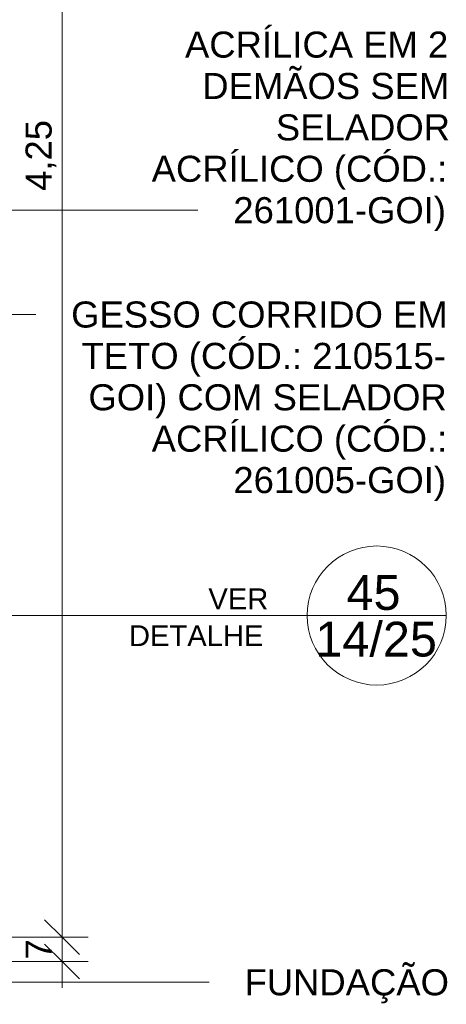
# Model space of a CAD drawing. Header units: metres. Extents: x 9.7 to 43.6, y -0.5 to 5.6.
# Tile 49 of 154: x 18.5 to 19.8, y -0.2 to 2.6. Entities that reach past the tile are written whole.
import ezdxf

# ---------------------------------------------------------------- set-up
doc = ezdxf.new("R2010")
doc.units = ezdxf.units.M
for name, color, linetype, lineweight in [('A-ANNO-DIMS', 7, 'Continuous', 9), ('A-ANNO-DIMS-50', 7, 'Continuous', 9), ('A-ANNO-SYMB', 7, 'Continuous', 9), ('G-ANNO-TEXT', 7, 'Continuous', 9)]:
    doc.layers.add(name, color=color, linetype=linetype, lineweight=lineweight)
doc.styles.add('Arial', font='arial.ttf', dxfattribs={"height": 0.075})
doc.styles.add('Arial_2', font='arial.ttf', dxfattribs={"height": 0.1})
doc.styles.add('Arial_3', font='arial.ttf', dxfattribs={"height": 0.06})
doc.dimstyles.new('Com_linha__ref__contínua__-_Cor_Vermelha_Arial_1_5mm_1', dxfattribs={"dimscale": 0.3048, "dimtxt": 0.076519, "dimasz": 0.328084, "dimexe": 0.246063, "dimexo": 0.246063, "dimgap": 0.024606, "dimtad": 1, "dimrnd": 0.01, "dimzin": 0, "dimdsep": 46, "dimtxsty": 'Arial', "dimblk1": 'OBLIQUE', "dimblk2": 'OBLIQUE', "dimsah": 1, "dimcen": 0.09, "dimdle": 0.246063, "dimazin": 0, "dimtfac": 1, "dimtdec": 4, "dimtix": 1, "dimtmove": 2, "dimatfit": 3, "dimfxl": 1, "dimtvp": 1, "dimtolj": 1, "dimtzin": 0, "dimarcsym": 2})
doc.dimstyles.new('Com_linha__ref__contínua__-_Cor_Vermelha_Arial_1_5mm_2', dxfattribs={"dimscale": 0.3048, "dimtxt": 0.076519, "dimasz": 0.328084, "dimexe": 0.246063, "dimexo": 0.246063, "dimgap": 0.024606, "dimtad": 1, "dimdec": 1, "dimlfac": 100, "dimrnd": 0.1, "dimdsep": 46, "dimtxsty": 'Arial', "dimblk1": 'OBLIQUE', "dimblk2": 'OBLIQUE', "dimsah": 1, "dimcen": 0.09, "dimdle": 0.246063, "dimazin": 0, "dimtfac": 1, "dimtdec": 4, "dimtix": 1, "dimtmove": 0, "dimatfit": 3, "dimfxl": 1, "dimtvp": 1, "dimtolj": 1, "dimtzin": 0, "dimarcsym": 2})

# ---------------------------------------------------------------- blocks, each defined once
blk = doc.blocks.new('DIMBLOCK21-A')
at = {"layer": 'A-ANNO-DIMS-50', "color": 242, "true_color": 0xbd2b2e, "transparency": 16777216}
for p, q in [((18.6551, -0.075), (18.6551, 4.325)), ((18.6551, 4.25), (18.6051, 4.3)), ((18.6551, 4.25), (18.31, 4.25)), ((18.6551, 4.25), (18.7051, 4.2)), ((18.6551, 4.25), (18.7301, 4.25)), ((18.6551, 0), (18.6051, 0.05)), ((18.6551, 0), (18.15, 0)), ((18.6551, 0), (18.7051, -0.05)), ((18.6551, 0), (18.7301, 0))]:
    blk.add_line(p, q, dxfattribs=at)
at = {"layer": 'A-ANNO-DIMS-50', "color": 0, "transparency": 16777216, "insert": (18.5502, 2.1469), "char_height": 0.075, "width": 0.242979, "attachment_point": 1, "rotation": 90, "line_spacing_factor": 0.941778, "style": 'Arial'}
blk.add_mtext('4,25', dxfattribs=at)
blk = doc.blocks.new('_Oblique')
at = {"color": 0, "linetype": 'ByBlock', "lineweight": -2}
blk.add_line((-0.5, -0.5), (0.5, 0.5), dxfattribs=at)
blk = doc.blocks.new('DIMBLOCK24-A')
at = {"layer": 'A-ANNO-DIMS-50', "color": 242, "true_color": 0xbd2b2e, "transparency": 16777216}
for p, q in [((18.6551, -0.145), (18.6551, 0.075)), ((18.6551, 0), (18.6051, 0.05)), ((18.6551, 0), (18.15, 0)), ((18.6551, 0), (18.7051, -0.05)), ((18.6551, 0), (18.7301, 0)), ((18.6551, -0.07), (18.6051, -0.02)), ((18.6551, -0.07), (18.31, -0.07)), ((18.6551, -0.07), (18.7051, -0.12)), ((18.6551, -0.07), (18.7301, -0.07))]:
    blk.add_line(p, q, dxfattribs=at)
at = {"layer": 'A-ANNO-DIMS-50', "color": 0, "transparency": 16777216, "insert": (18.5502, -0.0638), "char_height": 0.075, "width": 0.069221, "attachment_point": 1, "rotation": 90, "line_spacing_factor": 0.941778, "style": 'Arial'}
blk.add_mtext('7', dxfattribs=at)
blk = doc.blocks.new('Corte - Simbolo - Detalhe-2105757-A')
at = {"layer": 'A-ANNO-SYMB'}
blk.add_line((9.6937, 1.3421), (10.0937, 1.3421), dxfattribs=at)
blk.add_circle((9.8937, 1.3421), 0.2, dxfattribs=at)

msp = doc.modelspace()

# ---------------------------------------------------------------- linework, layer by layer
at = {"layer": 'A-ANNO-SYMB'}
msp.add_line((18.1337, 0.9255), (19.36, 0.9255), dxfattribs=at)
at = {"layer": 'G-ANNO-TEXT'}
for p, q in [((17.7804, 2.0914), (18.5466, 2.0914)), ((18.5466, 2.0914), (19.046, 2.0914)), ((17.5038, 1.7913), (18.5368, 1.7913)), ((18.5368, 1.7913), (18.5798, 1.7913)), ((17.7403, -0.1295), (19.0782, -0.1295))]:
    msp.add_line(p, q, dxfattribs=at)

# ---------------------------------------------------------------- block references
at = {"layer": 'A-ANNO-SYMB'}
msp.add_blockref('Corte - Simbolo - Detalhe-2105757-A', (9.6663, -0.4166), dxfattribs=at)

# ---------------------------------------------------------------- texts
at = {"layer": 'A-ANNO-SYMB', "char_height": 0.1, "attachment_point": 1, "style": 'Arial_2'}
for s, insert, width in [('45', (19.4731, 1.0416), 0.192405), ('14/25', (19.3835, 0.9076), 0.432911)]:
    msp.add_mtext(s, dxfattribs=dict(at, insert=insert, width=width))
at = {"layer": 'G-ANNO-TEXT', "attachment_point": 1}
for s, insert, char_height, width, style in [('ACRÍLICA EM 2', (19.0087, 2.6052), 0.075, 0.925949, 'Arial'), ('DEMÃOS SEM ', (19.0583, 2.4861), 0.075, 0.865822, 'Arial'), ('SELADOR', (19.27, 2.3671), 0.075, 0.609283, 'Arial'), ('ACRÍLICO (CÓD.: ', (18.9128, 2.248), 0.075, 1.042194, 'Arial'), ('261001-GOI)', (19.1476, 2.1289), 0.075, 0.757595, 'Arial'), ('GESSO CORRIDO EM ', (18.6814, 1.8288), 0.075, 1.322784, 'Arial'), ('TETO (CÓD.: 210515-', (18.7111, 1.7098), 0.075, 1.286708, 'Arial'), ('GOI) COM SELADOR ', (18.731, 1.5907), 0.075, 1.262658, 'Arial'), ('ACRÍLICO (CÓD.: ', (18.9129, 1.4717), 0.075, 1.042194, 'Arial'), ('261005-GOI)', (19.1477, 1.3526), 0.075, 0.757595, 'Arial'), ('VER', (19.0759, 1.0034), 0.06, 0.220464, 'Arial_3'), ('DETALHE', (18.8476, 0.8975), 0.06, 0.497046, 'Arial_3'), ('FUNDAÇÃO', (19.1798, -0.092), 0.075, 0.71751, 'Arial')]:
    msp.add_mtext(s, dxfattribs=dict(at, insert=insert, char_height=char_height, width=width, style=style))

# ---------------------------------------------------------------- dimensions: what is measured, and where the dimension line sits
at = {"layer": 'A-ANNO-DIMS', "color": 242, "true_color": 0xbd2b2e}
dim = msp.add_linear_dim(base=(18.6551, 4.25), p1=(18.075, 0), p2=(18.235, 4.25), angle=90, dimstyle='Com_linha__ref__contínua__-_Cor_Vermelha_Arial_1_5mm_1', override={"dimpost": '<>', "dimfxl": 4.253011}, dxfattribs=at)
dim.commit()
dim.dimension.update_dxf_attribs({"geometry": 'DIMBLOCK21-A', "text_midpoint": (18.6002, 2.2684), "dimtype": 160, "text_rotation": 90})
dim = msp.add_linear_dim(base=(18.6551, 0), p1=(18.235, -0.07), p2=(18.075, 0), angle=90, dimstyle='Com_linha__ref__contínua__-_Cor_Vermelha_Arial_1_5mm_2', override={"dimpost": '<>', "dimfxl": 0.174642}, dxfattribs=at)
dim.commit()
dim.dimension.update_dxf_attribs({"geometry": 'DIMBLOCK24-A', "text_midpoint": (18.6101, -0.035)})

doc.saveas('drawing.dxf')
